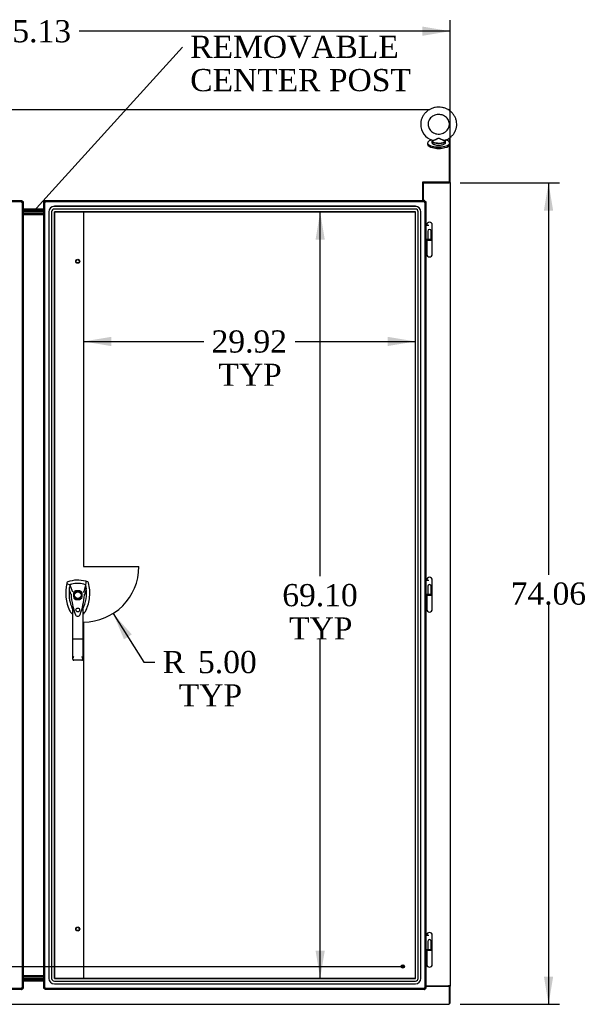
# Model space of a CAD drawing. Header units: inches. Extents: x 2 to 538, y -2 to 358.
# Tile 9 of 20: x 136 to 187, y 144 to 233. Entities that reach past the tile are written whole.
import ezdxf
from ezdxf import colors
from ezdxf.entities.mleader import LeaderData, LeaderLine
from ezdxf.enums import TextEntityAlignment as Align
from ezdxf.lldxf.tags import DXFTag
from ezdxf.math import Vec2, Vec3

# ---------------------------------------------------------------- set-up
doc = ezdxf.new("R2010")
doc.units = ezdxf.units.IN
doc.header["$MEASUREMENT"] = 0
for name, color, linetype in [('COM70220', 7, 'Continuous'), ('COM70899', 7, 'Continuous'), ('COM70904', 7, 'Continuous'), ('COM71013-2', 7, 'Continuous'), ('COM71015-2', 7, 'Continuous'), ('COM71016-2', 7, 'Continuous'), ('COM71018-2', 7, 'Continuous'), ('COM71143-1', 7, 'Continuous'), ('COM71144-1', 7, 'Continuous'), ('Default', 7, 'Continuous'), ('DV8_Default', 7, 'Continuous'), ('GSK87431', 7, 'Continuous'), ('HAN13068', 7, 'Continuous'), ('HNG14568', 7, 'Continuous'), ('HNG14568B', 7, 'Continuous'), ('HNG14568MH', 7, 'Continuous'), ('SCS87245', 7, 'Continuous'), ('STD26122', 7, 'Continuous'), ('STD26258', 7, 'Continuous'), ('WAF87246', 7, 'Continuous'), ('WAM254785', 7, 'Continuous')]:
    doc.layers.add(name, color=color, linetype=linetype)
doc.styles.add('SEACAD_Times_New_Roman', font='times.ttf')
tags = doc.linetypes.add('CENTER2', pattern=[1.125, 0.75, -0.125, 0.125, -0.125]).pattern_tags.tags
tags[10:11] = [DXFTag(74, 4), DXFTag(75, 0), DXFTag(340, '0'), DXFTag(46, 0.0), DXFTag(50, 0.0), DXFTag(44, 0.0), DXFTag(45, 0.0)]
tags[8:9] = [DXFTag(74, 4), DXFTag(75, 0), DXFTag(340, '0'), DXFTag(46, 0.0), DXFTag(50, 0.0), DXFTag(44, 0.0), DXFTag(45, 0.0)]
tags[6:7] = [DXFTag(74, 4), DXFTag(75, 0), DXFTag(340, '0'), DXFTag(46, 0.0), DXFTag(50, 0.0), DXFTag(44, 0.0), DXFTag(45, 0.0)]
tags[4:5] = [DXFTag(74, 4), DXFTag(75, 0), DXFTag(340, '0'), DXFTag(46, 0.0), DXFTag(50, 0.0), DXFTag(44, 0.0), DXFTag(45, 0.0)]
tags = doc.linetypes.add('HIDDEN2', pattern=[0.1875, 0.125, -0.0625]).pattern_tags.tags
tags[6:7] = [DXFTag(74, 4), DXFTag(75, 0), DXFTag(340, '0'), DXFTag(46, 0.0), DXFTag(50, 0.0), DXFTag(44, 0.0), DXFTag(45, 0.0)]
tags[4:5] = [DXFTag(74, 4), DXFTag(75, 0), DXFTag(340, '0'), DXFTag(46, 0.0), DXFTag(50, 0.0), DXFTag(44, 0.0), DXFTag(45, 0.0)]
doc.dimstyles.new('HAMMOND_(STH_-_540x360)', dxfattribs={"dimtxt": 2, "dimasz": 2.5, "dimexe": 1, "dimexo": 1, "dimgap": 0.5, "dimtad": 0, "dimtih": 1, "dimtoh": 1, "dimzin": 0, "dimdsep": 46, "dimtxsty": 'SEACAD_Times_New_Roman', "dimblk1": '_SE_FILLED', "dimblk2": '_SE_FILLED', "dimsah": 1, "dimcen": 1, "dimadec": 0, "dimazin": 0, "dimtfac": 0.8, "dimtofl": 0, "dimtmove": 0, "dimatfit": 3, "dimfxl": 1, "dimtolj": 1, "dimtzin": 0, "dimarcsym": 0})

# ---------------------------------------------------------------- blocks, each defined once
blk = doc.blocks.new('_SE_FILLED')
at = {"color": 0}
blk.add_line((0, 0), (-1, 0), dxfattribs=at)
blk.add_solid([(0, 0), (-1, -0.1665), (-1, 0.1665), (0, 0)], dxfattribs=at)
blk = doc.blocks.new('SEANNOT_GROUP2')
at = {"layer": 'Default', "color": 7, "linetype": 'CENTER2'}
blk.add_line((103.785, 147.321), (170.494, 147.321), dxfattribs=at)
blk = doc.blocks.new('SE7')
at = {"layer": 'COM70220', "color": 7, "linetype": 'HIDDEN2'}
for p, q in [((171.566, 215.845), (139.026, 215.845)), ((171.566, 215.844), (139.026, 215.844)), ((138.526, 215.345), (138.526, 146.243)), ((138.527, 215.345), (138.527, 146.243)), ((138.776, 215.345), (138.776, 146.243)), ((139.025, 146.243), (139.025, 215.345)), ((171.566, 215.595), (139.026, 215.595)), ((139.026, 215.346), (171.566, 215.346)), ((171.566, 215.345), (139.026, 215.345)), ((139.026, 215.345), (139.026, 146.243)), ((171.566, 146.243), (171.566, 215.345)), ((171.567, 146.243), (171.567, 215.345)), ((171.816, 146.243), (171.816, 215.345)), ((172.065, 146.243), (172.065, 215.345)), ((172.066, 146.243), (172.066, 215.345)), ((139.026, 146.243), (171.566, 146.243)), ((171.566, 146.242), (139.026, 146.242)), ((139.026, 145.993), (171.566, 145.993)), ((139.026, 145.744), (171.566, 145.744)), ((139.026, 145.743), (171.566, 145.743))]:
    blk.add_line(p, q, dxfattribs=at)
for centre, radius, start, end in [((139.026, 215.345), 0.5, 90, 180), ((139.026, 215.345), 0.499, 90, 180), ((171.566, 215.345), 0.5, 0, 90), ((171.566, 215.345), 0.499, 0, 90), ((139.026, 215.345), 0.25, 90, 180), ((139.026, 215.345), 0.001, 90, 180), ((171.566, 215.345), 0.25, 0, 90), ((171.566, 215.345), 0.001, 0, 90), ((139.026, 146.243), 0.5, 180, 270), ((139.026, 146.243), 0.499, 180, 270), ((139.026, 146.243), 0.25, 180, 270), ((139.026, 146.243), 0.001, 180, 270), ((171.566, 146.243), 0.5, 270, 0), ((171.566, 146.243), 0.001, 270, 0), ((171.566, 146.243), 0.25, 270, 0), ((171.566, 146.243), 0.499, 270, 0)]:
    blk.add_arc(centre, radius, start, end, dxfattribs=at)
at = {"layer": 'COM70899', "color": 7, "linetype": 'Continuous'}
for p, q in [((138.071, 215.481), (136.208, 215.481)), ((138.071, 215.356), (136.208, 215.356)), ((136.208, 146.232), (138.071, 146.232)), ((136.208, 146.107), (138.071, 146.107))]:
    blk.add_line(p, q, dxfattribs=at)
at = {"layer": 'COM70904', "color": 7, "linetype": 'Continuous'}
for p, q in [((136.208, 215.232), (138.071, 215.232)), ((136.208, 215.107), (138.071, 215.107)), ((138.071, 146.482), (136.208, 146.482)), ((138.071, 146.357), (136.208, 146.357))]:
    blk.add_line(p, q, dxfattribs=at)
at = {"layer": 'COM71013-2', "color": 7, "linetype": 'Continuous'}
for p, q in [((101.419, 224.581), (172.866, 224.581)), ((174.478, 224.581), (174.607, 224.581)), ((174.607, 224.581), (174.607, 224.497)), ((174.607, 221.986), (174.607, 221.686)), ((174.607, 221.304), (174.607, 218.052)), ((172.237, 217.93), (172.237, 218.064)), ((172.237, 218.064), (172.267, 218.064)), ((172.237, 217.975), (172.267, 217.975)), ((172.237, 216.362), (172.237, 217.93)), ((172.267, 218.064), (172.267, 218.052)), ((172.267, 218.052), (174.607, 218.052)), ((172.267, 217.963), (172.267, 218.052)), ((172.267, 217.963), (174.607, 217.963)), ((174.607, 217.963), (174.607, 218.052)), ((138.071, 215.576), (136.208, 215.576))]:
    blk.add_line(p, q, dxfattribs=at)
at = {"layer": 'COM71015-2', "color": 7, "linetype": 'Continuous'}
for p, q in [((174.607, 224.492), (174.702, 224.492)), ((174.702, 224.431), (174.702, 224.492)), ((174.702, 217.982), (174.702, 222.057)), ((174.559, 217.961), (172.267, 217.961)), ((172.267, 217.961), (172.267, 216.362)), ((174.66, 217.961), (174.559, 217.961)), ((174.607, 217.982), (174.702, 217.982)), ((174.702, 217.982), (174.702, 145.572)), ((172.52, 145.572), (174.559, 145.572)), ((174.702, 145.572), (174.559, 145.572)), ((174.607, 145.572), (174.607, 145.542)), ((174.607, 145.542), (174.702, 145.542)), ((174.702, 145.572), (174.702, 145.542)), ((174.702, 144), (174.702, 145.542)), ((174.607, 144), (174.702, 144))]:
    blk.add_line(p, q, dxfattribs=at)
blk.add_open_spline([(174.66, 217.961), (174.673, 217.964), (174.684, 217.968), (174.698, 217.975), (174.702, 217.978), (174.702, 217.982)], degree=3, knots=[0, 0, 0, 0, 0.5, 0.5, 1, 1, 1, 1], dxfattribs=at)
at = {"layer": 'COM71016-2', "color": 7, "linetype": 'Continuous'}
for p, q in [((136.208, 146.012), (138.071, 146.012)), ((172.52, 145.542), (174.607, 145.542)), ((174.607, 145.542), (174.607, 144.048)), ((99.672, 143.905), (174.607, 143.905)), ((174.607, 144.048), (174.607, 143.905))]:
    blk.add_line(p, q, dxfattribs=at)
at = {"layer": 'COM71018-2', "color": 7, "linetype": 'Continuous'}
for p, q in [((172.607, 217.963), (172.607, 217.961)), ((172.732, 217.963), (172.732, 217.961)), ((174.482, 217.961), (174.482, 217.963))]:
    blk.add_line(p, q, dxfattribs=at)
at = {"layer": 'COM71143-1', "color": 7, "linetype": 'Continuous'}
for p, q in [((138.166, 216.267), (138.071, 216.267)), ((138.071, 216.219), (138.071, 216.267)), ((138.141, 216.219), (138.071, 216.219)), ((138.071, 145.37), (138.071, 216.219)), ((138.166, 216.219), (138.141, 216.219)), ((138.166, 216.267), (138.166, 216.362)), ((138.166, 216.362), (138.214, 216.362)), ((138.166, 216.267), (138.214, 216.267)), ((138.166, 216.219), (138.166, 216.267)), ((138.214, 216.293), (138.214, 216.362)), ((138.214, 216.362), (172.377, 216.362)), ((138.214, 216.267), (138.214, 216.293)), ((172.377, 216.293), (172.377, 216.362)), ((172.377, 216.362), (172.425, 216.362)), ((172.377, 216.267), (172.377, 216.293)), ((172.377, 216.267), (172.425, 216.267)), ((172.425, 216.267), (172.425, 216.362)), ((172.425, 216.267), (172.52, 216.267)), ((172.425, 216.267), (172.425, 216.219)), ((172.425, 216.219), (172.45, 216.219)), ((172.45, 216.219), (172.52, 216.219)), ((172.52, 216.267), (172.52, 216.219)), ((172.52, 216.219), (172.52, 145.37)), ((138.071, 145.321), (138.071, 145.37)), ((138.141, 145.37), (138.071, 145.37)), ((138.166, 145.321), (138.071, 145.321)), ((138.166, 145.37), (138.141, 145.37)), ((138.166, 145.321), (138.166, 145.37)), ((138.214, 145.321), (138.166, 145.321)), ((138.166, 145.321), (138.166, 145.226)), ((138.214, 145.226), (138.166, 145.226)), ((138.214, 145.321), (138.214, 145.296)), ((138.214, 145.296), (138.214, 145.226)), ((172.377, 145.226), (138.214, 145.226)), ((172.425, 145.321), (172.377, 145.321)), ((172.377, 145.321), (172.377, 145.296)), ((172.377, 145.296), (172.377, 145.226)), ((172.425, 145.226), (172.377, 145.226)), ((172.425, 145.37), (172.45, 145.37)), ((172.425, 145.37), (172.425, 145.321)), ((172.425, 145.321), (172.425, 145.226)), ((172.425, 145.321), (172.52, 145.321)), ((172.45, 145.37), (172.52, 145.37)), ((172.52, 145.37), (172.52, 145.321))]:
    blk.add_line(p, q, dxfattribs=at)
at = {"layer": 'COM71143-1', "color": 7, "linetype": 'HIDDEN2'}
for p, q in [((138.113, 216.195), (138.18, 216.195)), ((138.166, 145.37), (138.166, 216.219)), ((138.214, 216.267), (172.377, 216.267)), ((138.238, 216.253), (138.238, 216.321)), ((172.353, 216.321), (172.353, 216.253)), ((172.411, 216.195), (172.478, 216.195)), ((172.425, 216.219), (172.425, 145.37)), ((172.425, 214.198), (172.52, 214.198)), ((172.425, 212.848), (172.52, 212.848)), ((172.425, 182.183), (172.52, 182.183)), ((141.331, 181.19), (140.932, 181.19)), ((140.736, 180.994), (140.736, 180.595)), ((140.932, 180.399), (141.331, 180.399)), ((141.527, 180.595), (141.527, 180.994)), ((172.425, 180.833), (172.52, 180.833)), ((172.425, 150.168), (172.52, 150.168)), ((172.425, 148.818), (172.52, 148.818)), ((138.18, 145.393), (138.113, 145.393)), ((172.377, 145.321), (138.214, 145.321)), ((138.238, 145.268), (138.238, 145.335)), ((172.353, 145.335), (172.353, 145.268)), ((172.478, 145.393), (172.411, 145.393))]:
    blk.add_line(p, q, dxfattribs=at)
blk.add_circle((141.131, 179.456), 0.167, dxfattribs=at)
at = {"layer": 'COM71143-1', "color": 7, "linetype": 'Continuous'}
for centre, start, end in [((138.157, 216.277), 314.87169, 315.12831), ((172.435, 216.277), 224.87169, 225.12831), ((138.157, 145.312), 44.87169, 45.12831), ((172.435, 145.312), 134.87169, 135.12831)]:
    blk.add_arc(centre, 0.0815, start, end, dxfattribs=at)
at = {"layer": 'COM71143-1', "color": 7, "linetype": 'HIDDEN2'}
for start, end in [(116.77576, 153.22424), (26.77576, 63.22424), (206.77576, 243.22424), (296.77576, 333.22424)]:
    blk.add_arc((141.131, 180.794), 0.443, start, end, dxfattribs=at)
at = {"layer": 'COM71143-1', "color": 7, "linetype": 'Continuous'}
for points, knots in [([(138.071, 216.219), (138.071, 216.215), (138.072, 216.211), (138.075, 216.205), (138.078, 216.203), (138.085, 216.199), (138.09, 216.198), (138.1, 216.196), (138.106, 216.195), (138.12, 216.195), (138.127, 216.196), (138.143, 216.198), (138.152, 216.199), (138.169, 216.203), (138.178, 216.205), (138.196, 216.211), (138.205, 216.215), (138.214, 216.219)], [0, 0, 0, 0, 0.125, 0.125, 0.25, 0.25, 0.375, 0.375, 0.5, 0.5, 0.625, 0.625, 0.75, 0.75, 0.875, 0.875, 1, 1, 1, 1]), ([(138.166, 216.219), (138.166, 216.216), (138.166, 216.213), (138.167, 216.208), (138.168, 216.205), (138.168, 216.203)], [0, 0, 0, 0, 0.125, 0.125, 0.2349364, 0.2349364, 0.2349364, 0.2349364]), ([(138.214, 216.219), (138.219, 216.228), (138.222, 216.237), (138.228, 216.255), (138.231, 216.264), (138.234, 216.282), (138.236, 216.29), (138.238, 216.306), (138.238, 216.314), (138.238, 216.327), (138.238, 216.333), (138.236, 216.344), (138.234, 216.348), (138.231, 216.356), (138.228, 216.358), (138.222, 216.362), (138.219, 216.362), (138.214, 216.362)], [0, 0, 0, 0, 0.125, 0.125, 0.25, 0.25, 0.375, 0.375, 0.5, 0.5, 0.625, 0.625, 0.75, 0.75, 0.875, 0.875, 1, 1, 1, 1]), ([(172.377, 216.362), (172.372, 216.362), (172.369, 216.362), (172.363, 216.358), (172.36, 216.356), (172.357, 216.348), (172.355, 216.344), (172.354, 216.333), (172.353, 216.327), (172.353, 216.314), (172.354, 216.306), (172.355, 216.29), (172.357, 216.282), (172.36, 216.264), (172.363, 216.255), (172.369, 216.237), (172.372, 216.228), (172.377, 216.219)], [0, 0, 0, 0, 0.125, 0.125, 0.25, 0.25, 0.375, 0.375, 0.5, 0.5, 0.625, 0.625, 0.75, 0.75, 0.875, 0.875, 1, 1, 1, 1]), ([(172.377, 216.267), (172.374, 216.267), (172.371, 216.267), (172.365, 216.266), (172.363, 216.266), (172.361, 216.265)], [0, 0, 0, 0, 0.125, 0.125, 0.2349364, 0.2349364, 0.2349364, 0.2349364]), ([(172.377, 216.219), (172.386, 216.215), (172.395, 216.211), (172.413, 216.205), (172.422, 216.203), (172.439, 216.199), (172.448, 216.198), (172.464, 216.196), (172.471, 216.195), (172.485, 216.195), (172.491, 216.196), (172.502, 216.198), (172.506, 216.199), (172.513, 216.203), (172.516, 216.205), (172.519, 216.211), (172.52, 216.215), (172.52, 216.219)], [0, 0, 0, 0, 0.125, 0.125, 0.25, 0.25, 0.375, 0.375, 0.5, 0.5, 0.625, 0.625, 0.75, 0.75, 0.875, 0.875, 1, 1, 1, 1]), ([(138.214, 145.37), (138.205, 145.374), (138.197, 145.378), (138.178, 145.384), (138.169, 145.386), (138.152, 145.39), (138.143, 145.391), (138.127, 145.393), (138.12, 145.393), (138.106, 145.393), (138.1, 145.393), (138.09, 145.391), (138.085, 145.39), (138.078, 145.386), (138.075, 145.384), (138.072, 145.378), (138.071, 145.374), (138.071, 145.37)], [0, 0, 0, 0, 0.125, 0.125, 0.25, 0.25, 0.375, 0.375, 0.5, 0.5, 0.625, 0.625, 0.75, 0.75, 0.875, 0.875, 1, 1, 1, 1]), ([(138.214, 145.226), (138.219, 145.226), (138.222, 145.227), (138.228, 145.231), (138.231, 145.233), (138.234, 145.24), (138.236, 145.245), (138.238, 145.255), (138.238, 145.261), (138.238, 145.275), (138.238, 145.283), (138.236, 145.299), (138.234, 145.307), (138.231, 145.325), (138.228, 145.334), (138.222, 145.352), (138.219, 145.361), (138.214, 145.369)], [0, 0, 0, 0, 0.125, 0.125, 0.25, 0.25, 0.375, 0.375, 0.5, 0.5, 0.625, 0.625, 0.75, 0.75, 0.875, 0.875, 1, 1, 1, 1]), ([(138.214, 145.321), (138.218, 145.321), (138.221, 145.322), (138.226, 145.322), (138.228, 145.323), (138.23, 145.324)], [0, 0, 0, 0, 0.125, 0.125, 0.2349364, 0.2349364, 0.2349364, 0.2349364]), ([(172.377, 145.369), (172.372, 145.361), (172.369, 145.352), (172.363, 145.334), (172.36, 145.325), (172.357, 145.307), (172.355, 145.299), (172.354, 145.283), (172.353, 145.275), (172.353, 145.261), (172.354, 145.255), (172.355, 145.245), (172.357, 145.24), (172.36, 145.233), (172.363, 145.231), (172.369, 145.227), (172.372, 145.226), (172.377, 145.226)], [0, 0, 0, 0, 0.125, 0.125, 0.25, 0.25, 0.375, 0.375, 0.5, 0.5, 0.625, 0.625, 0.75, 0.75, 0.875, 0.875, 1, 1, 1, 1]), ([(172.52, 145.37), (172.52, 145.374), (172.519, 145.378), (172.516, 145.384), (172.513, 145.386), (172.506, 145.39), (172.502, 145.391), (172.491, 145.393), (172.485, 145.393), (172.471, 145.393), (172.464, 145.393), (172.448, 145.391), (172.439, 145.39), (172.422, 145.386), (172.413, 145.384), (172.395, 145.378), (172.386, 145.374), (172.377, 145.37)], [0, 0, 0, 0, 0.125, 0.125, 0.25, 0.25, 0.375, 0.375, 0.5, 0.5, 0.625, 0.625, 0.75, 0.75, 0.875, 0.875, 1, 1, 1, 1]), ([(172.425, 145.37), (172.425, 145.373), (172.425, 145.376), (172.424, 145.381), (172.424, 145.383), (172.423, 145.385)], [0, 0, 0, 0, 0.125, 0.125, 0.2349364, 0.2349364, 0.2349364, 0.2349364])]:
    blk.add_open_spline(points, degree=3, knots=knots, dxfattribs=at)
at = {"layer": 'COM71143-1', "color": 7, "linetype": 'HIDDEN2'}
for points, knots in [([(138.168, 216.203), (138.168, 216.203), (138.169, 216.203), (138.17, 216.2), (138.171, 216.198), (138.175, 216.196), (138.177, 216.195), (138.183, 216.195), (138.186, 216.196), (138.192, 216.198), (138.195, 216.2), (138.205, 216.207), (138.21, 216.213), (138.214, 216.219)], [0.2349364, 0.2349364, 0.2349364, 0.2349364, 0.25, 0.25, 0.375, 0.375, 0.5, 0.5, 0.625, 0.625, 0.75, 0.75, 1, 1, 1, 1]), ([(138.238, 216.253), (138.238, 216.256), (138.237, 216.258), (138.235, 216.262), (138.233, 216.264), (138.231, 216.265), (138.231, 216.265), (138.23, 216.265)], [0.501162, 0.501162, 0.501162, 0.501162, 0.625, 0.625, 0.75, 0.75, 0.7653538, 0.7653538, 0.7653538, 0.7653538]), ([(172.361, 216.265), (172.361, 216.265), (172.36, 216.265), (172.358, 216.264), (172.356, 216.262), (172.354, 216.258), (172.353, 216.256), (172.353, 216.251), (172.354, 216.248), (172.356, 216.241), (172.358, 216.238), (172.365, 216.229), (172.37, 216.224), (172.377, 216.219)], [0.2349364, 0.2349364, 0.2349364, 0.2349364, 0.25, 0.25, 0.375, 0.375, 0.5, 0.5, 0.625, 0.625, 0.75, 0.75, 1, 1, 1, 1]), ([(172.411, 216.195), (172.414, 216.195), (172.416, 216.196), (172.42, 216.198), (172.421, 216.2), (172.423, 216.203), (172.423, 216.203), (172.423, 216.203)], [0.501162, 0.501162, 0.501162, 0.501162, 0.625, 0.625, 0.75, 0.75, 0.7653538, 0.7653538, 0.7653538, 0.7653538]), ([(138.18, 145.393), (138.177, 145.393), (138.175, 145.393), (138.171, 145.39), (138.17, 145.389), (138.169, 145.386), (138.168, 145.386), (138.168, 145.385)], [0.501162, 0.501162, 0.501162, 0.501162, 0.625, 0.625, 0.75, 0.75, 0.7653538, 0.7653538, 0.7653538, 0.7653538]), ([(138.23, 145.324), (138.231, 145.324), (138.231, 145.324), (138.233, 145.325), (138.235, 145.326), (138.237, 145.33), (138.238, 145.333), (138.238, 145.338), (138.237, 145.341), (138.235, 145.347), (138.233, 145.351), (138.227, 145.36), (138.221, 145.365), (138.214, 145.369)], [0.2349364, 0.2349364, 0.2349364, 0.2349364, 0.25, 0.25, 0.375, 0.375, 0.5, 0.5, 0.625, 0.625, 0.75, 0.75, 1, 1, 1, 1]), ([(172.353, 145.335), (172.353, 145.333), (172.354, 145.33), (172.356, 145.326), (172.358, 145.325), (172.36, 145.324), (172.361, 145.324), (172.361, 145.324)], [0.501162, 0.501162, 0.501162, 0.501162, 0.625, 0.625, 0.75, 0.75, 0.7653538, 0.7653538, 0.7653538, 0.7653538]), ([(172.423, 145.385), (172.423, 145.386), (172.423, 145.386), (172.421, 145.388), (172.42, 145.39), (172.416, 145.393), (172.414, 145.393), (172.408, 145.393), (172.405, 145.393), (172.399, 145.39), (172.396, 145.389), (172.387, 145.382), (172.381, 145.376), (172.377, 145.37)], [0.2349364, 0.2349364, 0.2349364, 0.2349364, 0.25, 0.25, 0.375, 0.375, 0.5, 0.5, 0.625, 0.625, 0.75, 0.75, 1, 1, 1, 1])]:
    blk.add_open_spline(points, degree=3, knots=knots, dxfattribs=at)
at = {"layer": 'COM71143-1', "color": 7, "linetype": 'Continuous'}
for points in [[(138.23, 216.265), (138.226, 216.267), (138.22, 216.267), (138.214, 216.267)], [(172.423, 216.203), (172.425, 216.208), (172.425, 216.213), (172.425, 216.219)], [(138.168, 145.385), (138.167, 145.381), (138.166, 145.376), (138.166, 145.37)], [(172.361, 145.324), (172.365, 145.322), (172.371, 145.321), (172.377, 145.321)]]:
    blk.add_open_spline(points, degree=3, dxfattribs=at)
at = {"layer": 'COM71144-1', "color": 7, "linetype": 'Continuous'}
for p, q in [((101.902, 216.362), (136.065, 216.362)), ((136.065, 216.293), (136.065, 216.362)), ((136.065, 216.362), (136.113, 216.362)), ((136.065, 216.267), (136.065, 216.293)), ((136.065, 216.267), (136.113, 216.267)), ((136.113, 216.267), (136.113, 216.362)), ((136.113, 216.267), (136.208, 216.267)), ((136.113, 216.267), (136.113, 216.219)), ((136.113, 216.219), (136.138, 216.219)), ((136.138, 216.219), (136.208, 216.219)), ((136.208, 216.267), (136.208, 216.219)), ((136.208, 216.219), (136.208, 145.37)), ((136.065, 145.226), (101.902, 145.226)), ((136.113, 145.321), (136.065, 145.321)), ((136.065, 145.321), (136.065, 145.296)), ((136.065, 145.296), (136.065, 145.226)), ((136.113, 145.226), (136.065, 145.226)), ((136.113, 145.37), (136.138, 145.37)), ((136.113, 145.37), (136.113, 145.321)), ((136.113, 145.321), (136.113, 145.226)), ((136.113, 145.321), (136.208, 145.321)), ((136.138, 145.37), (136.208, 145.37)), ((136.208, 145.37), (136.208, 145.321))]:
    blk.add_line(p, q, dxfattribs=at)
at = {"layer": 'COM71144-1', "color": 7, "linetype": 'HIDDEN2'}
for p, q in [((101.902, 216.267), (136.065, 216.267)), ((136.041, 216.321), (136.041, 216.253)), ((136.099, 216.195), (136.166, 216.195)), ((136.113, 216.219), (136.113, 145.37)), ((136.065, 145.321), (101.902, 145.321)), ((136.041, 145.335), (136.041, 145.268)), ((136.166, 145.393), (136.099, 145.393))]:
    blk.add_line(p, q, dxfattribs=at)
at = {"layer": 'COM71144-1', "color": 7, "linetype": 'Continuous'}
for centre, start, end in [((136.123, 216.277), 224.87169, 225.12831), ((136.123, 145.312), 134.87169, 135.12831)]:
    blk.add_arc(centre, 0.0815, start, end, dxfattribs=at)
for points, knots in [([(136.065, 216.362), (136.06, 216.362), (136.057, 216.362), (136.051, 216.358), (136.048, 216.356), (136.045, 216.348), (136.043, 216.344), (136.042, 216.333), (136.041, 216.327), (136.041, 216.314), (136.042, 216.306), (136.043, 216.29), (136.045, 216.282), (136.048, 216.264), (136.051, 216.255), (136.057, 216.237), (136.06, 216.228), (136.065, 216.219)], [0, 0, 0, 0, 0.125, 0.125, 0.25, 0.25, 0.375, 0.375, 0.5, 0.5, 0.625, 0.625, 0.75, 0.75, 0.875, 0.875, 1, 1, 1, 1]), ([(136.065, 216.267), (136.062, 216.267), (136.059, 216.267), (136.053, 216.266), (136.051, 216.266), (136.049, 216.265)], [0, 0, 0, 0, 0.125, 0.125, 0.2349364, 0.2349364, 0.2349364, 0.2349364]), ([(136.065, 216.219), (136.074, 216.215), (136.083, 216.211), (136.101, 216.205), (136.11, 216.203), (136.127, 216.199), (136.136, 216.198), (136.152, 216.196), (136.159, 216.195), (136.173, 216.195), (136.179, 216.196), (136.19, 216.198), (136.194, 216.199), (136.201, 216.203), (136.204, 216.205), (136.207, 216.211), (136.208, 216.215), (136.208, 216.219)], [0, 0, 0, 0, 0.125, 0.125, 0.25, 0.25, 0.375, 0.375, 0.5, 0.5, 0.625, 0.625, 0.75, 0.75, 0.875, 0.875, 1, 1, 1, 1]), ([(136.065, 145.369), (136.06, 145.361), (136.057, 145.352), (136.051, 145.334), (136.048, 145.325), (136.045, 145.307), (136.043, 145.299), (136.042, 145.283), (136.041, 145.275), (136.041, 145.261), (136.042, 145.255), (136.043, 145.245), (136.045, 145.24), (136.048, 145.233), (136.051, 145.231), (136.057, 145.227), (136.06, 145.226), (136.065, 145.226)], [0, 0, 0, 0, 0.125, 0.125, 0.25, 0.25, 0.375, 0.375, 0.5, 0.5, 0.625, 0.625, 0.75, 0.75, 0.875, 0.875, 1, 1, 1, 1]), ([(136.208, 145.37), (136.208, 145.374), (136.207, 145.378), (136.204, 145.384), (136.201, 145.386), (136.194, 145.39), (136.19, 145.391), (136.179, 145.393), (136.173, 145.393), (136.159, 145.393), (136.152, 145.393), (136.136, 145.391), (136.127, 145.39), (136.11, 145.386), (136.101, 145.384), (136.083, 145.378), (136.074, 145.374), (136.065, 145.37)], [0, 0, 0, 0, 0.125, 0.125, 0.25, 0.25, 0.375, 0.375, 0.5, 0.5, 0.625, 0.625, 0.75, 0.75, 0.875, 0.875, 1, 1, 1, 1]), ([(136.113, 145.37), (136.113, 145.373), (136.113, 145.376), (136.112, 145.381), (136.112, 145.383), (136.111, 145.385)], [0, 0, 0, 0, 0.125, 0.125, 0.2349364, 0.2349364, 0.2349364, 0.2349364])]:
    blk.add_open_spline(points, degree=3, knots=knots, dxfattribs=at)
at = {"layer": 'COM71144-1', "color": 7, "linetype": 'HIDDEN2'}
for points, knots in [([(136.049, 216.265), (136.049, 216.265), (136.048, 216.265), (136.046, 216.264), (136.044, 216.262), (136.042, 216.258), (136.041, 216.256), (136.041, 216.251), (136.042, 216.248), (136.044, 216.241), (136.046, 216.238), (136.053, 216.229), (136.058, 216.224), (136.065, 216.219)], [0.2349364, 0.2349364, 0.2349364, 0.2349364, 0.25, 0.25, 0.375, 0.375, 0.5, 0.5, 0.625, 0.625, 0.75, 0.75, 1, 1, 1, 1]), ([(136.099, 216.195), (136.102, 216.195), (136.104, 216.196), (136.108, 216.198), (136.109, 216.2), (136.111, 216.203), (136.111, 216.203), (136.111, 216.203)], [0.501162, 0.501162, 0.501162, 0.501162, 0.625, 0.625, 0.75, 0.75, 0.7653538, 0.7653538, 0.7653538, 0.7653538]), ([(136.041, 145.335), (136.041, 145.333), (136.042, 145.33), (136.044, 145.326), (136.046, 145.325), (136.048, 145.324), (136.049, 145.324), (136.049, 145.324)], [0.501162, 0.501162, 0.501162, 0.501162, 0.625, 0.625, 0.75, 0.75, 0.7653538, 0.7653538, 0.7653538, 0.7653538]), ([(136.111, 145.385), (136.111, 145.386), (136.111, 145.386), (136.109, 145.388), (136.108, 145.39), (136.104, 145.393), (136.102, 145.393), (136.096, 145.393), (136.093, 145.393), (136.087, 145.39), (136.084, 145.389), (136.075, 145.382), (136.069, 145.376), (136.065, 145.37)], [0.2349364, 0.2349364, 0.2349364, 0.2349364, 0.25, 0.25, 0.375, 0.375, 0.5, 0.5, 0.625, 0.625, 0.75, 0.75, 1, 1, 1, 1])]:
    blk.add_open_spline(points, degree=3, knots=knots, dxfattribs=at)
at = {"layer": 'COM71144-1', "color": 7, "linetype": 'Continuous'}
for points in [[(136.111, 216.203), (136.113, 216.208), (136.113, 216.213), (136.113, 216.219)], [(136.049, 145.324), (136.053, 145.322), (136.059, 145.321), (136.065, 145.321)]]:
    blk.add_open_spline(points, degree=3, dxfattribs=at)
at = {"layer": 'DV8_Default', "color": 7, "linetype": 'HIDDEN2'}
for p, q in [((141.646, 215.422), (141.646, 183.37)), ((141.646, 183.37), (146.646, 183.37)), ((141.646, 178.37), (141.646, 146.318))]:
    blk.add_line(p, q, dxfattribs=at)
blk.add_arc((141.646, 183.37), 5, 270, 0, dxfattribs=at)
at = {"layer": 'GSK87431', "color": 7, "linetype": 'Continuous'}
for p, q in [((138.071, 215.388), (136.208, 215.388)), ((138.071, 215.2), (136.208, 215.2)), ((136.208, 146.388), (138.071, 146.388)), ((136.208, 146.201), (138.071, 146.201))]:
    blk.add_line(p, q, dxfattribs=at)
at = {"layer": 'HAN13068', "color": 7, "linetype": 'Continuous'}
for p, q in [((142.03, 181.983), (141.85, 182.042)), ((140.155, 181.896), (140.14, 181.838)), ((140.14, 181.838), (140.424, 181.732)), ((140.424, 181.732), (140.639, 181.16)), ((140.639, 181.16), (140.685, 181.126)), ((141.838, 181.732), (141.674, 181.077)), ((140.525, 180.811), (140.526, 180.811)), ((141.736, 180.815), (141.737, 180.815)), ((140.676, 176.817), (140.676, 179.795)), ((141.586, 179.795), (141.586, 176.817)), ((141.586, 179.514), (141.611, 179.561)), ((140.87, 179.154), (140.874, 179.146)), ((140.676, 175.009), (140.676, 176.817)), ((141.496, 176.812), (140.766, 176.812)), ((141.586, 176.817), (141.586, 175.009)), ((141.496, 174.919), (140.766, 174.919))]:
    blk.add_line(p, q, dxfattribs=at)
for radius in [0.35, 0.3]:
    blk.add_circle((141.131, 180.794), radius, dxfattribs=at)
for centre, radius, start, end in [((141.131, 179.56), 2.585, 73.85893, 110.34924), ((143.763, 180.985), 3.721, 166.75318, 205.10266), ((143.763, 180.985), 3.421, 174.70184, 200.20775), ((143.763, 180.985), 3.421, 167.3846, 174.70184), ((141.131, 179.56), 2.285, 106.83853, 108.03431), ((141.131, 179.56), 2.285, 104.45028, 106.83853), ((141.131, 179.56), 2.285, 71.96569, 104.45028), ((138.5, 180.985), 3.421, 334.89734, 7.2824), ((138.5, 180.985), 3.421, 10.11379, 12.6154), ((138.5, 180.985), 3.421, 8.519, 10.11379), ((138.5, 180.985), 3.421, 7.2824, 8.519), ((147.373, 181.381), 6.872, 184.75423, 199.9908), ((140.614, 179.464), 1.35, 91.23359, 93.76963), ((134.693, 181.41), 7.068, 340.3478, 355.1696), ((154.495, 154.367), 29.627, 115.64179, 115.75394), ((141.672, 180.026), 0.791, 85.30773, 89.6394), ((143.763, 180.985), 3.421, 200.20775, 205.10266), ((141.072, 179.724), 0.45, 205.10266, 208.42246), ((139.147, 179.19), 1.646, 10.27719, 21.64676), ((141.19, 179.724), 0.45, 331.57754, 334.89734), ((141.19, 179.724), 0.75, 301.84865, 334.89734), ((141.072, 179.724), 0.75, 233.47883, 238.15135), ((141.132, 179.12), 0.234, 202.28022, 338.21669), ((140.766, 175.009), 0.0903, 180.00172, 181.11543), ((140.766, 175.009), 0.09, 181.11716, 270), ((141.496, 175.009), 0.09, 270, 358.88284), ((141.496, 175.009), 0.0903, 358.88457, 359.99828)]:
    blk.add_arc(centre, radius, start, end, dxfattribs=at)
for points in [[(140.232, 181.983), (140.195, 181.969), (140.165, 181.936), (140.155, 181.896)], [(141.85, 182.042), (141.846, 181.939), (141.842, 181.836), (141.838, 181.732)], [(142.108, 181.896), (142.098, 181.936), (142.068, 181.969), (142.03, 181.983)], [(140.356, 181.301), (140.412, 181.138), (140.469, 180.974), (140.525, 180.811)], [(141.893, 181.419), (141.841, 181.217), (141.789, 181.016), (141.737, 180.815)], [(140.393, 179.406), (140.445, 179.294), (140.526, 179.195), (140.626, 179.122)]]:
    blk.add_open_spline(points, degree=3, dxfattribs=at)
for points, knots in [([(141.87, 179.406), (142.05, 179.791), (142.164, 180.207), (142.245, 181.054), (142.212, 181.484), (142.108, 181.896)], [0, 0, 0, 0, 0.5, 0.5, 1, 1, 1, 1]), ([(140.87, 179.154), (140.855, 179.196), (140.841, 179.238), (140.806, 179.348), (140.786, 179.415), (140.766, 179.483)], [0.770336, 0.770336, 0.770336, 0.770336, 0.8588735, 0.8588735, 1, 1, 1, 1]), ([(141.496, 179.482), (141.513, 179.54), (141.528, 179.597), (141.552, 179.682), (141.559, 179.711), (141.571, 179.752), (141.575, 179.765), (141.58, 179.783), (141.582, 179.789), (141.585, 179.796), (141.586, 179.797), (141.586, 179.795)], [0, 0, 0, 0, 0.5, 0.5, 0.75, 0.75, 0.875, 0.875, 0.9375, 0.9375, 1, 1, 1, 1]), ([(140.766, 176.812), (140.76, 176.812), (140.754, 176.812), (140.743, 176.812), (140.737, 176.812), (140.726, 176.812), (140.721, 176.812), (140.711, 176.813), (140.707, 176.813), (140.694, 176.814), (140.687, 176.814), (140.681, 176.815), (140.679, 176.816), (140.677, 176.817), (140.676, 176.817), (140.676, 176.817)], [0, 0, 0, 0, 0.125, 0.125, 0.25, 0.25, 0.375, 0.375, 0.5, 0.5, 0.75, 0.75, 0.875, 0.875, 1, 1, 1, 1]), ([(141.586, 176.817), (141.586, 176.817), (141.586, 176.817), (141.583, 176.816), (141.581, 176.815), (141.575, 176.814), (141.568, 176.814), (141.556, 176.813), (141.551, 176.813), (141.541, 176.812), (141.536, 176.812), (141.525, 176.812), (141.519, 176.812), (141.508, 176.812), (141.502, 176.812), (141.496, 176.812)], [0, 0, 0, 0, 0.125, 0.125, 0.25, 0.25, 0.5, 0.5, 0.625, 0.625, 0.75, 0.75, 0.875, 0.875, 1, 1, 1, 1]), ([(140.676, 175.008), (140.676, 175.023), (140.68, 175.04), (140.689, 175.068), (140.692, 175.078), (140.7, 175.097), (140.704, 175.107), (140.716, 175.138), (140.726, 175.159), (140.74, 175.193), (140.746, 175.204), (140.756, 175.227), (140.761, 175.239), (140.766, 175.251)], [0, 0, 0, 0, 0.25, 0.25, 0.375, 0.375, 0.5, 0.5, 0.75, 0.75, 0.875, 0.875, 1, 1, 1, 1]), ([(141.496, 175.251), (141.501, 175.239), (141.506, 175.227), (141.517, 175.204), (141.522, 175.193), (141.537, 175.159), (141.546, 175.138), (141.559, 175.107), (141.563, 175.097), (141.57, 175.078), (141.573, 175.068), (141.582, 175.04), (141.586, 175.023), (141.586, 175.008)], [0, 0, 0, 0, 0.125, 0.125, 0.25, 0.25, 0.5, 0.5, 0.625, 0.625, 0.75, 0.75, 1, 1, 1, 1])]:
    blk.add_open_spline(points, degree=3, knots=knots, dxfattribs=at)
at = {"layer": 'HNG14568', "color": 7, "linetype": 'HIDDEN2'}
for p, q in [((172.483, 214.158), (172.483, 212.888)), ((172.483, 214.158), (172.506, 214.158)), ((172.506, 214.158), (172.506, 212.888)), ((172.506, 214.158), (172.52, 214.158)), ((172.681, 213.607), (172.681, 212.888)), ((172.994, 212.888), (172.994, 213.607)), ((172.483, 212.888), (172.506, 212.888)), ((172.506, 212.888), (172.52, 212.888)), ((172.483, 182.143), (172.483, 180.873)), ((172.483, 182.143), (172.506, 182.143)), ((172.506, 182.143), (172.506, 180.873)), ((172.506, 182.143), (172.52, 182.143)), ((172.681, 181.592), (172.681, 180.873)), ((172.994, 180.873), (172.994, 181.592)), ((172.483, 180.873), (172.506, 180.873)), ((172.506, 180.873), (172.52, 180.873)), ((172.483, 150.128), (172.483, 148.858)), ((172.483, 150.128), (172.506, 150.128)), ((172.506, 150.128), (172.506, 148.858)), ((172.506, 150.128), (172.52, 150.128)), ((172.681, 149.577), (172.681, 148.858)), ((172.994, 148.858), (172.994, 149.577)), ((172.483, 148.858), (172.506, 148.858)), ((172.506, 148.858), (172.52, 148.858))]:
    blk.add_line(p, q, dxfattribs=at)
at = {"layer": 'HNG14568', "color": 7, "linetype": 'Continuous'}
for p, q in [((172.52, 214.158), (172.773, 214.158)), ((172.585, 214.161), (172.585, 214.158)), ((173.09, 212.888), (173.09, 214.161)), ((172.52, 212.888), (172.757, 212.888)), ((172.52, 182.143), (172.773, 182.143)), ((172.585, 182.146), (172.585, 182.143)), ((173.09, 180.873), (173.09, 182.146)), ((172.52, 180.873), (172.757, 180.873)), ((172.52, 150.128), (172.773, 150.128)), ((172.585, 150.131), (172.585, 150.128)), ((173.09, 148.858), (173.09, 150.131)), ((172.52, 148.858), (172.757, 148.858))]:
    blk.add_line(p, q, dxfattribs=at)
for centre in [(172.837, 214.161), (172.837, 182.146), (172.837, 150.131)]:
    blk.add_arc(centre, 0.252, 0, 180, dxfattribs=at)
at = {"layer": 'HNG14568', "color": 7, "linetype": 'HIDDEN2'}
for centre in [(172.837, 213.607), (172.837, 181.592), (172.837, 149.577)]:
    blk.add_arc(centre, 0.157, 0, 180, dxfattribs=at)
at = {"layer": 'HNG14568B', "color": 7, "linetype": 'Continuous'}
for p, q in [((172.584, 212.888), (172.584, 212.809)), ((172.584, 212.809), (173.09, 212.809)), ((172.757, 212.888), (173.09, 212.888)), ((173.09, 212.809), (173.09, 212.888)), ((172.584, 180.873), (172.584, 180.794)), ((172.584, 180.794), (173.09, 180.794)), ((172.757, 180.873), (173.09, 180.873)), ((173.09, 180.794), (173.09, 180.873)), ((172.584, 148.858), (172.584, 148.779)), ((172.584, 148.779), (173.09, 148.779)), ((172.757, 148.858), (173.09, 148.858)), ((173.09, 148.779), (173.09, 148.858))]:
    blk.add_line(p, q, dxfattribs=at)
at = {"layer": 'HNG14568B', "color": 7, "linetype": 'HIDDEN2'}
for p, q in [((172.673, 212.888), (172.673, 212.809)), ((173.001, 212.809), (173.001, 212.888)), ((172.673, 180.873), (172.673, 180.794)), ((173.001, 180.794), (173.001, 180.873)), ((172.673, 148.858), (172.673, 148.779)), ((173.001, 148.779), (173.001, 148.858))]:
    blk.add_line(p, q, dxfattribs=at)
at = {"layer": 'HNG14568MH', "color": 7, "linetype": 'Continuous'}
for p, q in [((172.585, 212.809), (172.585, 211.537)), ((173.09, 211.537), (173.09, 212.809)), ((172.585, 180.794), (172.585, 179.522)), ((173.09, 179.522), (173.09, 180.794)), ((172.585, 148.779), (172.585, 147.507)), ((173.09, 147.507), (173.09, 148.779))]:
    blk.add_line(p, q, dxfattribs=at)
for centre in [(172.837, 211.537), (172.837, 179.522), (172.837, 147.507)]:
    blk.add_arc(centre, 0.253, 180, 0, dxfattribs=at)
at = {"layer": 'SCS87245', "color": 7, "linetype": 'Continuous'}
for p, q in [((173.044, 221.724), (173.044, 221.612)), ((174.294, 221.612), (174.294, 221.724))]:
    blk.add_line(p, q, dxfattribs=at)
blk.add_arc((173.592, 223.263), 1.547, 180.75111, 250.96595, dxfattribs=at)
for centre, major_axis, start_param, end_param in [((173.669, 221.724), (0.625, 0), 3.141593, 6.283185), ((173.669, 221.76), (-0.611, 0), 5.976454, 6.283185), ((173.669, 221.76), (-0.611, 0), 0, 3.347382)]:
    blk.add_ellipse(centre, major_axis=major_axis, ratio=0.34202, start_param=start_param, end_param=end_param, dxfattribs=at)
for points, knots in [([(174.25, 221.801), (174.26, 221.803), (174.359, 221.831), (174.549, 221.936), (174.787, 222.108), (174.988, 222.325), (175.143, 222.573), (175.248, 222.843), (175.298, 223.126), (175.293, 223.413), (175.232, 223.694), (175.119, 223.959), (174.957, 224.199), (174.752, 224.407), (174.51, 224.576), (174.239, 224.7), (173.949, 224.775), (173.648, 224.797), (173.348, 224.767), (173.058, 224.685), (172.789, 224.553), (172.55, 224.375), (172.349, 224.159), (172.194, 223.911), (172.09, 223.643), (172.049, 223.409), (172.046, 223.284), (172.045, 223.243)], [0, 0, 0, 0, 0.003792, 0.046674, 0.089516, 0.132277, 0.17492, 0.217423, 0.259788, 0.302042, 0.344235, 0.386411, 0.428631, 0.470944, 0.513378, 0.555939, 0.598617, 0.641391, 0.684238, 0.727121, 0.770004, 0.812845, 0.855606, 0.898249, 0.940751, 0.983115, 1, 1, 1, 1]), ([(172.707, 223.243), (172.708, 223.277), (172.712, 223.372), (172.756, 223.545), (172.86, 223.735), (173.011, 223.899), (173.2, 224.024), (173.415, 224.104), (173.644, 224.134), (173.873, 224.115), (174.09, 224.046), (174.283, 223.933), (174.441, 223.783), (174.557, 223.602), (174.624, 223.402), (174.638, 223.191), (174.598, 222.982), (174.503, 222.786), (174.361, 222.616), (174.179, 222.483), (173.968, 222.394), (173.741, 222.353), (173.511, 222.362), (173.29, 222.421), (173.092, 222.526), (172.925, 222.67), (172.801, 222.844), (172.722, 223.042), (172.712, 223.169), (172.707, 223.243)], [0, 0, 0, 0, 0.017112, 0.055885, 0.094596, 0.132955, 0.170916, 0.20855, 0.245957, 0.28323, 0.320449, 0.357692, 0.395073, 0.432727, 0.470778, 0.509271, 0.548079, 0.58684, 0.625278, 0.663316, 0.701008, 0.738452, 0.775745, 0.812971, 0.850201, 0.887543, 0.925131, 0.963096, 1, 1, 1, 1]), ([(174.258, 221.801), (174.259, 221.797), (174.26, 221.793), (174.266, 221.762), (174.244, 221.75), (174.187, 221.753), (174.164, 221.757), (174.115, 221.771), (174.088, 221.781), (174.004, 221.816), (173.945, 221.847), (173.854, 221.897), (173.823, 221.914), (173.76, 221.945), (173.727, 221.959), (173.657, 221.968), (173.62, 221.961), (173.554, 221.935), (173.523, 221.918), (173.431, 221.868), (173.371, 221.834), (173.256, 221.782), (173.201, 221.762), (173.113, 221.747), (173.083, 221.753), (173.076, 221.782), (173.077, 221.791), (173.081, 221.801)], [0.0541896, 0.0541896, 0.0541896, 0.0541896, 0.0625, 0.0625, 0.125, 0.125, 0.15625, 0.15625, 0.1875, 0.1875, 0.25, 0.25, 0.28125, 0.28125, 0.3125, 0.3125, 0.34375, 0.34375, 0.375, 0.375, 0.4375, 0.4375, 0.5, 0.5, 0.5625, 0.5625, 0.5840085, 0.5840085, 0.5840085, 0.5840085]), ([(173.086, 221.799), (173.086, 221.799), (173.087, 221.799), (173.101, 221.795), (173.119, 221.794), (173.185, 221.801), (173.24, 221.818), (173.357, 221.864), (173.418, 221.894), (173.512, 221.937), (173.544, 221.951), (173.61, 221.974), (173.645, 221.981), (173.715, 221.978), (173.749, 221.968), (173.814, 221.943), (173.846, 221.928), (173.938, 221.885), (173.999, 221.856), (174.115, 221.813), (174.169, 221.798), (174.227, 221.794), (174.242, 221.796), (174.252, 221.8)], [0.4673028, 0.4673028, 0.4673028, 0.4673028, 0.46875, 0.46875, 0.5, 0.5, 0.5625, 0.5625, 0.625, 0.625, 0.65625, 0.65625, 0.6875, 0.6875, 0.71875, 0.71875, 0.75, 0.75, 0.8125, 0.8125, 0.875, 0.875, 0.9011171, 0.9011171, 0.9011171, 0.9011171]), ([(173.048, 221.612), (173.051, 221.584), (173.058, 221.536), (173.125, 221.475), (173.225, 221.423), (173.372, 221.383), (173.531, 221.361), (173.625, 221.361), (173.667, 221.361)], [0, 0, 0, 0, 0.138892, 0.29323, 0.478462, 0.68069, 0.878062, 1, 1, 1, 1]), ([(173.667, 221.361), (173.692, 221.361), (173.771, 221.359), (173.917, 221.375), (174.075, 221.41), (174.193, 221.461), (174.275, 221.525), (174.288, 221.581), (174.294, 221.612)], [0, 0, 0, 0, 0.072739, 0.266372, 0.46116, 0.659583, 0.839671, 1, 1, 1, 1])]:
    blk.add_open_spline(points, degree=3, knots=knots, dxfattribs=at)
at = {"layer": 'STD26122', "color": 7, "linetype": 'HIDDEN2'}
for centre, radius in [((141.131, 210.892), 0.185), ((141.131, 210.892), 0.15), ((141.131, 150.696), 0.185), ((141.131, 150.696), 0.15)]:
    blk.add_circle(centre, radius, dxfattribs=at)
at = {"layer": 'STD26258', "color": 7, "linetype": 'HIDDEN2'}
for radius in [0.156, 0.125, 0.0944]:
    blk.add_circle((170.425, 147.321), radius, dxfattribs=at)
at = {"layer": 'WAF87246', "color": 7, "linetype": 'Continuous'}
for p, q in [((172.657, 221.556), (172.657, 221.434)), ((174.681, 221.434), (174.681, 221.556))]:
    blk.add_line(p, q, dxfattribs=at)
for centre, major_axis, start_param, end_param in [((173.669, 221.556), (1.012, 0), 2.250235, 6.283185), ((173.669, 221.434), (-1.012, 0), 0, 3.141593), ((173.669, 221.556), (1.012, 0), 0, 0.937689)]:
    blk.add_ellipse(centre, major_axis=major_axis, ratio=0.34202, start_param=start_param, end_param=end_param, dxfattribs=at)
at = {"layer": 'WAM254785', "color": 7, "linetype": 'Continuous'}
blk.add_ellipse((173.669, 221.316), major_axis=(-0.75, 0), ratio=0.34202, start_param=0.73041, end_param=2.411183, dxfattribs=at)
blk = doc.blocks.new('DMBLK189')
at = {"layer": 'Default', "linetype": 'Continuous', "transparency": 16777216}
for points in [[(102.077, 232.052), (99.577, 231.635), (102.077, 231.218)], [(172.202, 232.052), (172.202, 231.218), (174.702, 231.635)]]:
    blk.add_hatch(color=7, dxfattribs=at).paths.add_polyline_path(points)
at = {"layer": 'Default', "color": 7, "linetype": 'Continuous', "transparency": 16777216}
for p, q in [((99.577, 218.982), (99.577, 232.635)), ((174.702, 218.982), (174.702, 232.635)), ((133.027, 231.635), (99.577, 231.635)), ((174.702, 231.635), (141.252, 231.635))]:
    blk.add_line(p, q, dxfattribs=at)
at = {"layer": 'Default', "color": 7, "linetype": 'Continuous', "transparency": 16777216, "style": 'SEACAD_Times_New_Roman'}
blk.add_text('75.13', height=2, dxfattribs=at).set_placement((133.727, 232.635), align=Align.TOP_LEFT)
blk = doc.blocks.new('DMBLK190')
at = {"layer": 'Default', "linetype": 'Continuous', "transparency": 16777216}
for points in [[(183.984, 215.463), (183.568, 217.963), (183.151, 215.463)], [(183.984, 146.405), (183.151, 146.405), (183.568, 143.905)]]:
    blk.add_hatch(color=7, dxfattribs=at).paths.add_polyline_path(points)
at = {"layer": 'Default', "color": 7, "linetype": 'Continuous', "transparency": 16777216}
for p, q in [((175.607, 217.963), (184.568, 217.963)), ((183.568, 217.963), (183.568, 182.634)), ((183.568, 179.934), (183.568, 143.905)), ((175.607, 143.905), (184.568, 143.905))]:
    blk.add_line(p, q, dxfattribs=at)
at = {"layer": 'Default', "color": 7, "linetype": 'Continuous', "transparency": 16777216, "style": 'SEACAD_Times_New_Roman'}
blk.add_text('74.06', height=2, dxfattribs=at).set_placement((180.155, 181.934), align=Align.TOP_LEFT)
blk = doc.blocks.new('DMBLK205')
at = {"layer": 'Default', "linetype": 'Continuous', "transparency": 16777216}
for points in [[(162.565, 212.846), (163.398, 212.846), (162.982, 215.346)], [(162.565, 148.742), (162.982, 146.242), (163.398, 148.742)]]:
    blk.add_hatch(color=7, dxfattribs=at).paths.add_polyline_path(points)
at = {"layer": 'Default', "color": 7, "linetype": 'Continuous', "transparency": 16777216}
for p, q in [((162.982, 182.494), (162.982, 215.346)), ((162.982, 146.242), (162.982, 176.794))]:
    blk.add_line(p, q, dxfattribs=at)
at = {"layer": 'Default', "color": 7, "linetype": 'Continuous', "transparency": 16777216, "style": 'SEACAD_Times_New_Roman'}
for s, p in [('69.10', (159.569, 181.794)), ('TYP', (160.186, 178.794))]:
    blk.add_text(s, height=2, dxfattribs=at).set_placement(p, align=Align.TOP_LEFT)
blk = doc.blocks.new('DMBLK206')
at = {"layer": 'Default', "linetype": 'Continuous', "transparency": 16777216}
blk.add_hatch(color=7, dxfattribs=at).paths.add_polyline_path([(146.003, 177.252), (144.316, 179.143), (145.299, 176.807)])
at = {"layer": 'Default', "color": 7, "linetype": 'Continuous', "transparency": 16777216}
for p, q in [((144.316, 179.143), (147.085, 174.76)), ((147.085, 174.76), (148.085, 174.76))]:
    blk.add_line(p, q, dxfattribs=at)
at = {"layer": 'Default', "color": 7, "linetype": 'Continuous', "transparency": 16777216, "style": 'SEACAD_Times_New_Roman'}
for s, p in [('R', (148.785, 175.76)), ('5.00', (151.975, 175.76)), ('TYP', (150.238, 172.76))]:
    blk.add_text(s, height=2, dxfattribs=at).set_placement(p, align=Align.TOP_LEFT)
blk = doc.blocks.new('DMBLK210')
at = {"layer": 'Default', "linetype": 'Continuous', "transparency": 16777216}
for points in [[(144.146, 204.079), (141.646, 203.663), (144.146, 203.246)], [(169.067, 204.079), (169.067, 203.246), (171.567, 203.663)]]:
    blk.add_hatch(color=7, dxfattribs=at).paths.add_polyline_path(points)
at = {"layer": 'Default', "color": 7, "linetype": 'Continuous', "transparency": 16777216}
for p, q in [((141.646, 203.663), (152.494, 203.663)), ((160.719, 203.663), (171.567, 203.663))]:
    blk.add_line(p, q, dxfattribs=at)
at = {"layer": 'Default', "color": 7, "linetype": 'Continuous', "transparency": 16777216, "style": 'SEACAD_Times_New_Roman'}
for s, p in [('29.92', (153.194, 204.663)), ('TYP', (153.81, 201.663))]:
    blk.add_text(s, height=2, dxfattribs=at).set_placement(p, align=Align.TOP_LEFT)

msp = doc.modelspace()

# ---------------------------------------------------------------- block references
at = {"layer": 'Default'}
for name in ['SE7', 'SEANNOT_GROUP2']:
    msp.add_blockref(name, (0, 0), dxfattribs=at)

# ---------------------------------------------------------------- dimensions: what is measured, and where the dimension line sits
at = {"layer": 'Default', "color": 7, "linetype": 'Continuous'}
for base, p1, p2, text, picture, middle in [((99.577122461, 231.635143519), (174.702122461, 217.981915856), (99.577122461, 217.981915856), '\\A1;<>', 'DMBLK189', (137.139622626, 231.635143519)), ((171.567, 203.663), (141.646, 183.37), (171.567, 215.345), '\\A1;<>\\PTYP', 'DMBLK210', (156.606, 203.663))]:
    dim = msp.add_linear_dim(base=base, p1=p1, p2=p2, text=text, dimstyle='HAMMOND_(STH_-_540x360)', dxfattribs=at)
    dim.commit()
    dim.dimension.update_dxf_attribs({"geometry": picture, "text_midpoint": middle, "dimtype": 160})
for base, p1, p2, angle, text, picture, middle in [((183.568, 217.963), (174.607, 217.963), (174.607, 143.905), 270, '\\A1;<>', 'DMBLK190', (183.568, 180.934)), ((162.982, 146.242), (171.566, 146.242), (171.566, 215.346), 90, '\\A1;<>\\PTYP', 'DMBLK205', (162.982, 180.794))]:
    dim = msp.add_linear_dim(base=base, p1=p1, p2=p2, angle=angle, text=text, dimstyle='HAMMOND_(STH_-_540x360)', dxfattribs=at)
    dim.commit()
    dim.dimension.update_dxf_attribs({"geometry": picture, "text_midpoint": middle, "dimtype": 161})
dim = msp.add_radius_dim(center=(141.646, 183.37), mpoint=(144.316, 179.143), text='\\A1;<>\\PTYP', dimstyle='HAMMOND_(STH_-_540x360)', dxfattribs=at)
dim.commit()
dim.dimension.update_dxf_attribs({"geometry": 'DMBLK206', "text_midpoint": (148.085, 174.76), "dimtype": 164})

# ---------------------------------------------------------------- leaders
ml = msp.add_multileader_mtext('Standard', dxfattribs=at)
ml.set_content('{\\pxsm0.9;\\fTimes New Roman|b0||i0||c0|p34;\\W1.;REMOVABLE\\PCENTER POST\\P}', color=7)
ml.set_leader_properties()
ml.set_arrow_properties(name='_SE_FILLED')
ml.build(insert=Vec2(0, 0))
ml.multileader.update_dxf_attribs({"dogleg_length": 0, "arrow_head_size": 2.5})
ctx = ml.context
ctx.base_point, ctx.char_height, ctx.arrow_head_size, ctx.landing_gap_size = Vec3(151.178, 229.294), 2, 2.5, 0.7
notes = []
notes.append((ctx, [(0, (1, 1, 0), (150.568, 230.204), (1, 0), 0, [(0, [(137.14, 215.388)], 0, [])])]))
ctx.mtext.insert = Vec3(151.268, 231.226)
for ctx, leaders in notes:
    for number, flags, end, landing, length, lines in leaders:
        leader = LeaderData()
        leader.index, (leader.has_last_leader_line, leader.has_dogleg_vector, leader.attachment_direction) = number, flags
        leader.last_leader_point, leader.dogleg_vector, leader.dogleg_length = Vec3(end), Vec3(landing), length
        for number, points, colour, breaks in lines:
            line = LeaderLine()
            line.index, line.vertices, line.color, line.breaks = number, Vec3.list(points), colors.encode_raw_color(colour), breaks
            leader.lines.append(line)
        ctx.leaders.append(leader)

doc.saveas('drawing.dxf')
